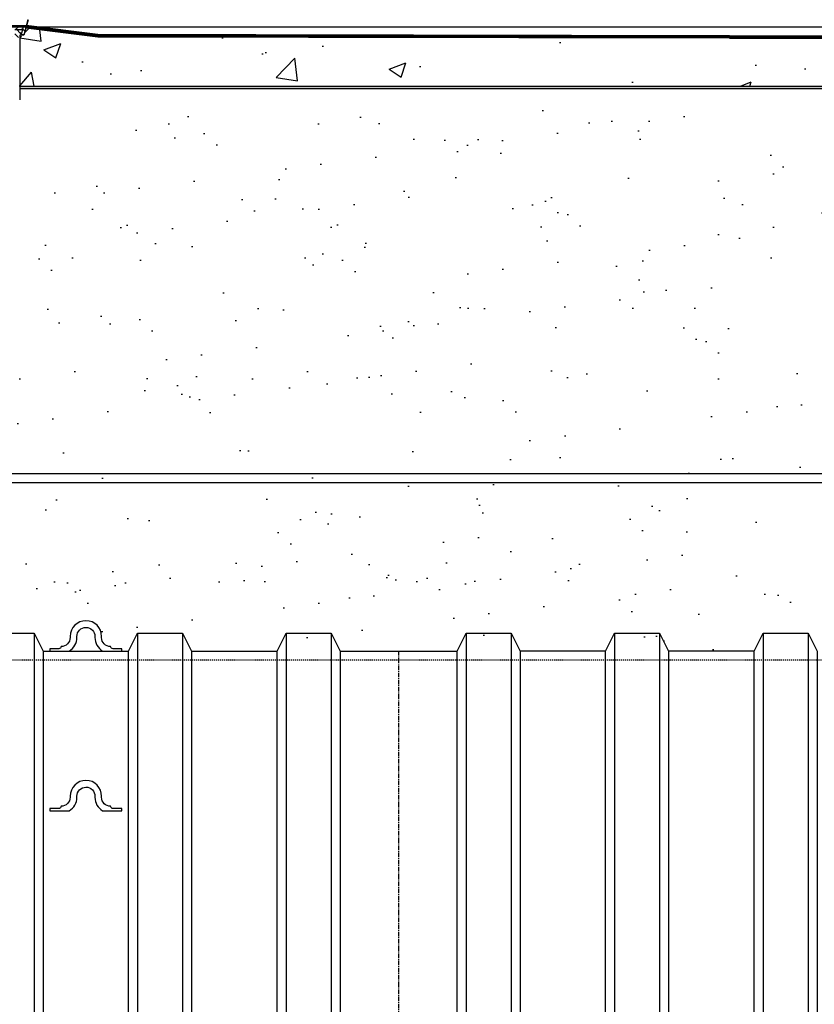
# Model space of a CAD drawing. Extents: x -169 to 7270, y -140 to 2984.
# Tile 146 of 256: x 1707 to 1795, y 312 to 422. Entities that reach past the tile are written whole.
import ezdxf

# ---------------------------------------------------------------- set-up
doc = ezdxf.new("R2010")
doc.units = 0
doc.header["$MEASUREMENT"] = 0
doc.header["$PDSIZE"] = 1
doc.linetypes.add('CENTER1', pattern=[0.6625, 0.5, -0.075, 0.0125, -0.075])
doc.linetypes.add('HIDDEN3', pattern=[0.1875, 0.125, -0.0625])
doc.layers.get('DEFPOINTS').update_dxf_attribs({"linetype": 'CONTINUOUS'})
for name, color, linetype in [('CENTERLINE', 3, 'CENTER1'), ('CONCRETE-HATCH', 2, 'CONTINUOUS'), ('CONDUIT', 2, 'CONTINUOUS'), ('DIM', 3, 'CONTINUOUS'), ('PEAGRAVEL-HATCH', 3, 'CONTINUOUS'), ('TANK-MANHOLE-18', 2, 'CONTINUOUS'), ('TANK-MANHOLE-COVER-18', 2, 'CONTINUOUS'), ('TANK-MANHOLE-COVER-HATCH-18', 7, 'CONTINUOUS'), ('TANK-MANHOLE-HATCH-18', 7, 'CONTINUOUS'), ('TANK-SLAB', 6, 'CONTINUOUS'), ('TANK-UST', 5, 'CONTINUOUS'), ('TANK-UST-RIB', 7, 'CONTINUOUS')]:
    doc.layers.add(name, color=color, linetype=linetype)
doc.layers.add('FREEZE-LINES', color=8, linetype='CONTINUOUS', plot=False)
doc.styles.add('SIMPLEX', font='simplex')
doc.dimstyles.new('DIM64', dxfattribs={"dimscale": 64, "dimtxt": 0.09375, "dimasz": 0.09375, "dimexe": 0.0625, "dimexo": 0.0625, "dimgap": 0.046875, "dimtad": 1, "dimdec": 4, "dimzin": 3, "dimdsep": 46, "dimlunit": 4, "dimtxsty": 'SIMPLEX', "dimcen": 0, "dimclrd": 256, "dimclre": 256, "dimclrt": 256, "dimadec": 0, "dimazin": 0, "dimtfac": 1, "dimtdec": 4, "dimtmove": 0, "dimatfit": 3, "dimfxl": 1, "dimfrac": 2, "dimtolj": 1, "dimtzin": 0, "dimarcsym": 0})

# ---------------------------------------------------------------- blocks, each defined once
blk = doc.blocks.new('*D7')
at = {"layer": 'DEFPOINTS', "color": 0, "transparency": 16777216}
for p in [(1374, 414.01), (2010, 414.29), (1374, 136.52)]:
    blk.add_point(p, dxfattribs=at)
at = {"layer": 'DIM', "lineweight": -2, "transparency": 16777216}
for p, q in [((2010, 410.29), (2010, 132.52)), ((1374, 410.01), (1374, 132.52)), ((2004, 136.52), (1380, 136.52))]:
    blk.add_line(p, q, dxfattribs=at)
at = {"layer": 'DIM', "transparency": 16777216}
for points in [[(1380, 137.52), (1380, 135.52), (1374, 136.52)], [(2004, 137.52), (2004, 135.52), (2010, 136.52)]]:
    blk.add_solid(points, dxfattribs=at)
at = {"layer": 'DIM', "transparency": 16777216, "insert": (1692, 144.09), "char_height": 6, "attachment_point": 5, "style": 'SIMPLEX'}
blk.add_mtext('\\A1;53\'-0" (F.V. TANK SLAB)', dxfattribs=at)

msp = doc.modelspace()

# ---------------------------------------------------------------- hatches: boundary and pattern name
at = {"layer": 'CONCRETE-HATCH'}
h = msp.add_hatch(dxfattribs=at)
h.set_pattern_fill('AR-CONC', color=256, scale=2.67, style=0)
h.set_pattern_definition([(50, (1707.153, 414.289), (19.1508, -1.6755), [2.0025, -22.0275]), (355, (1707.153, 414.289), (-3.7047, 20.0835), [1.602, -17.622]), (100.451, (1708.749, 414.149), (15.4462, 18.408), [1.702, -18.7205]), (46.184, (1707.153, 419.629), (28.4953, -4.4194), [3.004, -33.041]), (96.636, (1709.527, 419.26), (24.9555, 26.009), [2.553, -28.081]), (351.184, (1707.153, 419.63), (24.9555, 26.009), [2.403, -26.433]), (21, (1709.823, 418.294), (15.9374, -10.75), [2.0025, -22.0275]), (326, (1709.823, 418.294), (6.4965, 19.3615), [1.602, -17.622]), (71.451, (1711.15, 417.398), (22.434, 8.6116), [1.702, -18.7205]), (37.5, (1707.153, 414.2886), (0.32467, 8.88827), [0, -17.4084, 0, -17.889, 0, -17.68875]), (7.5, (1707.153, 414.289), (7.024, 10.5308), [0, -10.1994, 0, -17.0079, 0, -6.74175]), (327.5, (1701.199, 414.2886), (14.25306, -0.6022), [0, -6.675, 0, -20.826, 0, -27.6345]), (317.5, (1698.529, 414.289), (15.5711, 2.6728), [0, -8.6775, 0, -13.8306, 0, -19.6245])])
h.paths.add_polyline_path([(1809.42216, 418.79096), (1808.62222, 419.22887), (1808.62222, 419.94043), (1775.40006, 419.72611), (1715.797, 419.72611), (1707.86742, 420.7173), (1707.63197, 419.8399), (1707.15281, 419.8399), (1707.15281, 414.28861), (1808.74724, 414.28861), (1808.74724, 415.964), (1809.42216, 415.964)])
at = {"layer": 'PEAGRAVEL-HATCH'}
h = msp.add_hatch(dxfattribs=at)
h.set_pattern_fill('AR-SAND', color=256, scale=7.5, style=0)
h.set_pattern_definition([(37.5, (28.604, -562.66), (-0.47245, 14.45118), [0, -11.4, 0, -12.75, 0, -12.1875]), (7.5, (28.604, -562.66), (13.27333, 21.1661), [0, -6.15, 0, -10.275, 0, -3.9375]), (327.5, (19.379, -562.66), (23.35606, 0.04244), [0, -3.75, 0, -13.5, 0, -17.625]), (317.5, (19.379, -562.66), (22.54595, 6.58257), [0, -1.875, 0, -8.85, 0, -10.125])])
h.paths.add_polyline_path([(1726.60383, 407.58891), (1726.23487, 408.22083), (1725.21752, 408.7291), (1723.86109, 409.13569), (1723.21683, 412.02831), (1723.21683, 414.18593), (1706.57998, 414.18593), (1706.57998, 414.23038), (1706.56546, 411.18305), (1706.51692, 411.18305), (1699.47564, 411.18305), (1699.47564, 372.74524), (1726.60383, 372.74524)])
edge = h.paths.add_edge_path()
edge.add_line((1759.34415, 403.65155), (1760.18446, 406.01533))
edge.add_line((1760.18446, 406.01533), (1759.23488, 407.64169))
edge.add_line((1759.23488, 407.64169), (1758.21753, 408.14996))
edge.add_line((1758.21753, 408.14996), (1756.86109, 408.55655))
edge.add_line((1756.86109, 408.55655), (1756.21683, 411.44917))
edge.add_line((1756.21683, 411.44917), (1754.20259, 414.27928))
edge.add_line((1754.20259, 414.27928), (1737.23445, 415.49416))
edge.add_line((1737.23445, 415.49416), (1737.23445, 412.0134))
edge.add_line((1737.23445, 412.0134), (1736.20504, 408.42416))
edge.add_line((1736.20504, 408.42416), (1735.39114, 406.62835))
edge.add_line((1735.39114, 406.62835), (1732.84124, 404.25977))
edge.add_line((1732.84124, 404.25977), (1732.84124, 404.05669))
edge.add_line((1732.84124, 404.05669), (1733.02874, 404.02544))
edge.add_line((1733.02874, 404.02544), (1733.02874, 403.51199))
edge.add_line((1733.02874, 403.51199), (1732.84124, 403.48074))
edge.add_line((1732.84124, 403.48074), (1732.84124, 402.37473))
edge.add_arc((1732.71624, 402.37473), 0.125, 270, 360, ccw=False)
edge.add_line((1732.71624, 402.24973), (1727.7457, 402.24973))
edge.add_arc((1727.7457, 402.37473), 0.125, 180, 270, ccw=False)
edge.add_line((1727.6207, 402.37473), (1727.6207, 403.48074))
edge.add_line((1727.6207, 403.48074), (1727.4332, 403.51199))
edge.add_line((1727.4332, 403.51199), (1727.4332, 404.02544))
edge.add_line((1727.4332, 404.02544), (1727.6207, 404.05669))
edge.add_line((1727.6207, 404.05669), (1727.6207, 404.35958))
edge.add_line((1727.6207, 404.35958), (1727.18445, 406.59447))
edge.add_line((1727.18445, 406.59447), (1726.60383, 407.58891))
edge.add_line((1726.60383, 407.58891), (1726.60383, 353.00273))
edge.add_line((1726.60383, 353.00273), (1726.94007, 353.00273))
edge.add_line((1726.94007, 353.00273), (1726.94007, 353.35353))
edge.add_arc((1726.94007, 354.00273), 0.6492, 270, 360)
edge.add_line((1727.58927, 354.00273), (1730.22111, 354.00273))
edge.add_line((1730.22111, 354.00273), (1727.87724, 354.08168))
edge.add_line((1727.87724, 354.08168), (1727.87724, 354.33182))
edge.add_line((1727.87724, 354.33182), (1732.57403, 354.17362))
edge.add_line((1732.57403, 354.17362), (1732.57403, 354.00273))
edge.add_line((1732.57403, 354.00273), (1732.83927, 354.00273))
edge.add_arc((1733.48847, 354.00273), 0.6492, 180, 270)
edge.add_line((1733.48847, 353.35353), (1733.48847, 353.00273))
edge.add_line((1733.48847, 353.00273), (1734.97565, 353.00273))
edge.add_line((1734.97565, 353.00273), (1735.97564, 355.00273))
edge.add_line((1735.97564, 355.00273), (1740.97564, 355.00273))
edge.add_line((1740.97564, 355.00273), (1741.97564, 353.00273))
edge.add_line((1741.97564, 353.00273), (1751.47565, 353.00273))
edge.add_line((1751.47565, 353.00273), (1752.47564, 355.00273))
edge.add_line((1752.47564, 355.00273), (1757.47564, 355.00273))
edge.add_line((1757.47564, 355.00273), (1758.47564, 353.00273))
edge.add_line((1758.47564, 353.00273), (1759.95171, 353.00273))
edge.add_line((1759.95171, 353.00273), (1759.95171, 353.35352))
edge.add_arc((1759.95171, 354.00273), 0.6492, 270, 360)
edge.add_line((1760.60091, 354.00273), (1761.02942, 354.00273))
edge.add_line((1761.02942, 354.00273), (1760.98756, 354.5133))
edge.add_arc((1760.86621, 354.54328), 0.125, 346.1218524, 489.3781075)
edge.add_arc((1760.74132, 354.72188), 0.0938, 180, 299.0745903, ccw=False)
edge.add_line((1760.64752, 354.72188), (1760.64752, 355.47178))
edge.add_line((1760.64752, 355.47178), (1760.28628, 360.56558))
edge.add_line((1760.28628, 360.56558), (1759.33938, 360.56576))
edge.add_line((1759.33938, 360.56576), (1759.34415, 403.65155))
edge = h.paths.add_edge_path()
edge.add_line((1726.60383, 371.74524), (1699.47564, 371.74524))
edge.add_line((1699.47564, 371.74524), (1699.47564, 354.00273))
edge.add_line((1699.47564, 354.00273), (1699.72564, 354.00273))
edge.add_arc((1700.37484, 354.00273), 0.6492, 180, 270)
edge.add_line((1700.37484, 353.35352), (1700.37484, 353.00273))
edge.add_line((1700.37484, 353.00273), (1701.97564, 353.00273))
edge.add_line((1701.97564, 353.00273), (1702.97564, 355.00273))
edge.add_line((1702.97564, 355.00273), (1707.97564, 355.00273))
edge.add_line((1707.97564, 355.00273), (1708.97564, 353.00273))
edge.add_line((1708.97564, 353.00273), (1718.47564, 353.00273))
edge.add_line((1718.47564, 353.00273), (1719.47564, 355.00273))
edge.add_line((1719.47564, 355.00273), (1724.47564, 355.00273))
edge.add_line((1724.47564, 355.00273), (1725.47564, 353.00273))
edge.add_line((1725.47564, 353.00273), (1726.60383, 353.00273))
edge.add_line((1726.60383, 353.00273), (1726.60383, 371.74524))
h = msp.add_hatch(dxfattribs=at)
h.set_pattern_fill('AR-SAND', color=256, scale=7.5, style=0)
h.set_pattern_definition([(37.5, (1707.153, 381.755), (-0.4725, 14.4512), [0, -11.4, 0, -12.75, 0, -12.1875]), (7.5, (1707.153, 381.755), (13.2733, 21.166), [0, -6.15, 0, -10.275, 0, -3.9375]), (327.5, (1697.928, 381.755), (23.356, 0.0424), [0, -3.75, 0, -13.5, 0, -17.625]), (317.5, (1697.928, 381.755), (22.546, 6.5826), [0, -1.875, 0, -8.85, 0, -10.125])])
h.paths.add_polyline_path([(1784.79033, 414.00736), (1707.15281, 414.00736), (1707.15281, 413.49213), (1707.15281, 381.75504), (1784.79033, 381.75504)])
h = msp.add_hatch(dxfattribs=at)
h.set_pattern_fill('AR-SAND', color=256, scale=7.5, style=0)
h.set_pattern_definition([(37.5, (1784.79, 403.73), (-0.472, 14.451), [0, -11.4, 0, -12.75, 0, -12.1875]), (7.5, (1784.79, 403.73), (13.273, 21.166), [0, -6.15, 0, -10.275, 0, -3.9375]), (327.5, (1775.565, 403.73), (23.356, 0.0424), [0, -3.75, 0, -13.5, 0, -17.625]), (317.5, (1775.565, 403.73), (22.546, 6.583), [0, -1.875, 0, -8.85, 0, -10.125])])
h.paths.add_polyline_path([(1792.80191, 409.90017, -0.293276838), (1792.86217, 410.09354), (1793.49263, 410.62256, 0.209358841), (1793.5594, 410.75736), (1788.23225, 410.75736), (1788.15755, 410.75736), (1788.15755, 414.00736), (1784.79033, 414.00736), (1784.79033, 403.73056), (1791.89228, 403.73056), (1791.89228, 404.83739, -0.336015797), (1792.51217, 405.65564, -0.003130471), (1793.07222, 405.80937, 0.339503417), (1793.25755, 406.05086), (1793.25755, 408.26619), (1793.07005, 408.26619), (1792.9763, 408.26619), (1792.9763, 408.39119), (1792.9463, 408.39119), (1792.9463, 409.01619), (1792.9763, 409.01619), (1792.9763, 409.19867, 0.067212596), (1792.9584, 409.33129)])
h = msp.add_hatch(dxfattribs=at)
h.set_pattern_fill('AR-SAND', color=256, scale=7.5, style=0)
h.set_pattern_definition([(37.5, (1747.556, 372.745), (-0.4725, 14.4512), [0, -11.4, 0, -12.75, 0, -12.1875]), (7.5, (1747.556, 372.745), (13.2733, 21.166), [0, -6.15, 0, -10.275, 0, -3.9375]), (327.5, (1738.331, 372.745), (23.356, 0.0424), [0, -3.75, 0, -13.5, 0, -17.625]), (317.5, (1738.33, 372.745), (22.546, 6.5826), [0, -1.875, 0, -8.85, 0, -10.125])])
edge = h.paths.add_edge_path()
edge.add_line((1793.61144, 403.65039), (1793.72929, 403.76824))
edge.add_line((1793.72929, 403.76824), (1793.65072, 403.84681))
edge.add_line((1793.65072, 403.84681), (1794.67213, 404.86822))
edge.add_line((1794.67213, 404.86822), (1794.7507, 404.78965))
edge.add_line((1794.7507, 404.78965), (1794.86855, 404.90751))
edge.add_line((1794.86855, 404.90751), (1794.86855, 405.28225))
edge.add_line((1794.86855, 405.28225), (1795.14635, 405.28225))
edge.add_line((1795.14635, 405.28225), (1795.14635, 411.18305))
edge.add_line((1795.14635, 411.18305), (1793.32208, 411.18305))
edge.add_line((1793.32208, 411.18305), (1793.27354, 411.18305))
edge.add_line((1793.27354, 411.18305), (1793.27354, 412.24416))
edge.add_line((1793.27354, 412.24416), (1756.61208, 412.24316))
edge.add_line((1756.61208, 412.24316), (1756.61208, 372.74424))
edge.add_line((1756.61208, 372.74424), (1792.14635, 372.74524))
edge.add_arc((1792.14635, 375.74524), 3, 270, 360)
edge.add_line((1795.14635, 375.74524), (1795.14635, 401.50436))
edge.add_line((1795.14635, 401.50436), (1794.86855, 401.50436))
edge.add_line((1794.86855, 401.50436), (1794.86855, 402.39327))
edge.add_line((1794.86855, 402.39327), (1793.61144, 403.65039))
h = msp.add_hatch(dxfattribs=at)
h.set_pattern_fill('AR-SAND', color=256, scale=7.5, style=0)
h.set_pattern_definition([(37.5, (1739.091, 353.003), (-0.4725, 14.4512), [0, -11.4, 0, -12.75, 0, -12.1875]), (7.5, (1739.09, 353.003), (13.2733, 21.166), [0, -6.15, 0, -10.275, 0, -3.9375]), (327.5, (1729.866, 353.003), (23.356, 0.0424), [0, -3.75, 0, -13.5, 0, -17.625]), (317.5, (1729.866, 353.003), (22.546, 6.5826), [0, -1.875, 0, -8.85, 0, -10.125])])
edge = h.paths.add_edge_path()
edge.add_line((1814.28111, 410.91433), (1793.44732, 411.18305))
edge.add_line((1793.44732, 411.18305), (1793.44732, 405.28225))
edge.add_line((1793.44732, 405.28225), (1793.72512, 405.28225))
edge.add_line((1793.72512, 405.28225), (1793.72512, 401.50436))
edge.add_line((1793.72512, 401.50436), (1793.44732, 401.50436))
edge.add_line((1793.44732, 401.50436), (1793.44732, 375.74524))
edge.add_arc((1789.44732, 375.74524), 4, -90, 0, ccw=False)
edge.add_line((1789.44732, 371.74524), (1741.33641, 371.74524))
edge.add_line((1741.33641, 371.74524), (1741.33641, 371.34805))
edge.add_line((1741.33641, 371.34805), (1741.15078, 371.34805))
edge.add_line((1741.15078, 371.34805), (1741.15078, 371.39409))
edge.add_line((1741.15078, 371.39409), (1740.59391, 371.39409))
edge.add_line((1740.59391, 371.39409), (1740.59391, 371.34805))
edge.add_line((1740.59391, 371.34805), (1740.08326, 371.31234))
edge.add_line((1740.08326, 371.31234), (1740.08326, 370.89946))
edge.add_line((1740.08326, 370.89946), (1739.95951, 370.89946))
edge.add_line((1739.95951, 370.89946), (1739.95951, 370.00227))
edge.add_line((1739.95951, 370.00227), (1739.34076, 370.00227))
edge.add_line((1739.34076, 370.00227), (1739.34076, 360.50273))
edge.add_arc((1739.34076, 360.25273), 0.25, 90, 180)
edge.add_line((1739.09076, 360.25273), (1739.09076, 359.25273))
edge.add_line((1739.09076, 359.25273), (1739.97422, 359.25273))
edge.add_line((1739.97422, 359.25273), (1740.21075, 359.25273))
edge.add_line((1740.21075, 359.25273), (1739.47422, 357.93749))
edge.add_line((1739.47422, 357.93749), (1739.47422, 357.53914))
edge.add_arc((1739.22422, 357.53914), 0.25, -90, 0, ccw=False)
edge.add_line((1739.22422, 357.28914), (1739.09076, 357.28914))
edge.add_line((1739.09076, 357.28914), (1739.09076, 353.00273))
edge.add_line((1739.09076, 353.00273), (1746.88364, 353.00273))
edge.add_line((1746.88364, 353.00273), (1747.88364, 355.00273))
edge.add_line((1747.88364, 355.00273), (1752.88364, 355.00273))
edge.add_line((1752.88364, 355.00273), (1753.88364, 353.00273))
edge.add_line((1753.88364, 353.00273), (1763.38364, 353.00273))
edge.add_line((1763.38364, 353.00273), (1764.38364, 355.00273))
edge.add_line((1764.38364, 355.00273), (1769.38364, 355.00273))
edge.add_line((1769.38364, 355.00273), (1770.38364, 353.00273))
edge.add_line((1770.38364, 353.00273), (1779.88364, 353.00273))
edge.add_line((1779.88364, 353.00273), (1780.88364, 355.00273))
edge.add_line((1780.88364, 355.00273), (1781.84559, 355.00273))
edge.add_line((1781.84559, 355.00273), (1781.84559, 360.53273))
edge.add_arc((1787.84559, 360.53273), 6, 90, 180, ccw=False)
edge.add_line((1787.84559, 366.53273), (1796.73444, 366.53273))
edge.add_line((1796.73444, 366.53273), (1796.73444, 366.88352))
edge.add_arc((1796.73444, 367.53273), 0.6492, 270, 360)
edge.add_line((1797.38364, 367.53273), (1814.28111, 367.26401))
edge.add_line((1814.28111, 367.26401), (1814.28111, 410.91433))
h = msp.add_hatch(dxfattribs=at)
h.set_pattern_fill('AR-SAND', color=256, scale=7.5, style=0)
h.set_pattern_definition([(37.5, (1739.091, 353.003), (-0.4725, 14.4512), [0, -11.4, 0, -12.75, 0, -12.1875]), (7.5, (1739.09, 353.003), (13.2733, 21.166), [0, -6.15, 0, -10.275, 0, -3.9375]), (327.5, (1729.866, 353.003), (23.356, 0.0424), [0, -3.75, 0, -13.5, 0, -17.625]), (317.5, (1729.866, 353.003), (22.546, 6.5826), [0, -1.875, 0, -8.85, 0, -10.125])])
edge = h.paths.add_edge_path()
edge.add_line((1814.28111, 410.91433), (1793.44732, 411.18305))
edge.add_line((1793.44732, 411.18305), (1793.44732, 405.28225))
edge.add_line((1793.44732, 405.28225), (1793.72512, 405.28225))
edge.add_line((1793.72512, 405.28225), (1793.72512, 401.50436))
edge.add_line((1793.72512, 401.50436), (1793.44732, 401.50436))
edge.add_line((1793.44732, 401.50436), (1793.44732, 375.74524))
edge.add_arc((1789.44732, 375.74524), 4, -90, 0, ccw=False)
edge.add_line((1789.44732, 371.74524), (1741.33641, 371.74524))
edge.add_line((1741.33641, 371.74524), (1741.33641, 371.34805))
edge.add_line((1741.33641, 371.34805), (1741.15078, 371.34805))
edge.add_line((1741.15078, 371.34805), (1741.15078, 371.39409))
edge.add_line((1741.15078, 371.39409), (1740.59391, 371.39409))
edge.add_line((1740.59391, 371.39409), (1740.59391, 371.34805))
edge.add_line((1740.59391, 371.34805), (1740.08326, 371.31234))
edge.add_line((1740.08326, 371.31234), (1740.08326, 370.89946))
edge.add_line((1740.08326, 370.89946), (1739.95951, 370.89946))
edge.add_line((1739.95951, 370.89946), (1739.95951, 370.00227))
edge.add_line((1739.95951, 370.00227), (1739.34076, 370.00227))
edge.add_line((1739.34076, 370.00227), (1739.34076, 360.50273))
edge.add_arc((1739.34076, 360.25273), 0.25, 90, 180)
edge.add_line((1739.09076, 360.25273), (1739.09076, 359.25273))
edge.add_line((1739.09076, 359.25273), (1739.97422, 359.25273))
edge.add_line((1739.97422, 359.25273), (1740.21075, 359.25273))
edge.add_line((1740.21075, 359.25273), (1739.47422, 357.93749))
edge.add_line((1739.47422, 357.93749), (1739.47422, 357.53914))
edge.add_arc((1739.22422, 357.53914), 0.25, -90, 0, ccw=False)
edge.add_line((1739.22422, 357.28914), (1739.09076, 357.28914))
edge.add_line((1739.09076, 357.28914), (1739.09076, 353.00273))
edge.add_line((1739.09076, 353.00273), (1746.88364, 353.00273))
edge.add_line((1746.88364, 353.00273), (1747.88364, 355.00273))
edge.add_line((1747.88364, 355.00273), (1752.88364, 355.00273))
edge.add_line((1752.88364, 355.00273), (1753.88364, 353.00273))
edge.add_line((1753.88364, 353.00273), (1763.38364, 353.00273))
edge.add_line((1763.38364, 353.00273), (1764.38364, 355.00273))
edge.add_line((1764.38364, 355.00273), (1769.38364, 355.00273))
edge.add_line((1769.38364, 355.00273), (1770.38364, 353.00273))
edge.add_line((1770.38364, 353.00273), (1779.88364, 353.00273))
edge.add_line((1779.88364, 353.00273), (1780.88364, 355.00273))
edge.add_line((1780.88364, 355.00273), (1781.84559, 355.00273))
edge.add_line((1781.84559, 355.00273), (1781.84559, 360.53273))
edge.add_arc((1787.84559, 360.53273), 6, 90, 180, ccw=False)
edge.add_line((1787.84559, 366.53273), (1796.73444, 366.53273))
edge.add_line((1796.73444, 366.53273), (1796.73444, 366.88352))
edge.add_arc((1796.73444, 367.53273), 0.6492, 270, 360)
edge.add_line((1797.38364, 367.53273), (1814.28111, 367.26401))
edge.add_line((1814.28111, 367.26401), (1814.28111, 410.91433))
h = msp.add_hatch(dxfattribs=at)
h.set_pattern_fill('AR-SAND', color=256, scale=7.5, style=0)
h.set_pattern_definition([(37.5, (1733.008, 381.755), (-0.4725, 14.451), [0, -11.4, 0, -12.75, 0, -12.1875]), (7.5, (1733.008, 381.755), (13.273, 21.166), [0, -6.15, 0, -10.275, 0, -3.9375]), (327.5, (1723.783, 381.755), (23.356, 0.0424), [0, -3.75, 0, -13.5, 0, -17.625]), (317.5, (1723.783, 381.755), (22.546, 6.583), [0, -1.875, 0, -8.85, 0, -10.125])])
h.paths.add_polyline_path([(1740.15281, 409.69624), (1733.30103, 409.69624), (1733.00755, 409.68636), (1733.00755, 381.75504), (1740.15281, 381.75504)])
h = msp.add_hatch(dxfattribs=at)
h.set_pattern_fill('AR-SAND', color=256, scale=7.5, style=0)
h.set_pattern_definition([(37.5, (1784.79, 397.787), (-0.472, 14.451), [0, -11.4, 0, -12.75, 0, -12.1875]), (7.5, (1784.79, 397.787), (13.273, 21.166), [0, -6.15, 0, -10.275, 0, -3.9375]), (327.5, (1775.565, 397.787), (23.356, 0.0424), [0, -3.75, 0, -13.5, 0, -17.625]), (317.5, (1775.565, 397.787), (22.546, 6.583), [0, -1.875, 0, -8.85, 0, -10.125])])
edge = h.paths.add_edge_path()
edge.add_arc((1792.44755, 402.70423), 0.06, 359.979772, 450)
edge.add_line((1792.44755, 402.76423), (1792.38005, 402.76423))
edge.add_arc((1792.38005, 402.82673), 0.0625, 180, 270, ccw=False)
edge.add_line((1792.31755, 402.82673), (1792.31755, 403.20173))
edge.add_arc((1792.38005, 403.20173), 0.0625, 90, 180, ccw=False)
edge.add_line((1792.38005, 403.26423), (1792.44255, 403.26423))
edge.add_arc((1792.4407, 403.33121), 0.06701, 271.5869143, 363.8335197)
edge.add_line((1792.50755, 403.33569), (1792.50755, 403.68484))
edge.add_ellipse((1792.37121, 403.74985), major_axis=(0, 0.2), ratio=0.720859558, start_angle=116.5850072, end_angle=251.0318319, ccw=False)
edge.add_line((1792.24228, 403.65069), (1792.24228, 402.62373))
edge.add_line((1792.24228, 402.62373), (1792.05077, 402.46304))
edge.add_line((1792.05077, 402.46304), (1791.89215, 402.46304))
edge.add_line((1791.89215, 402.46304), (1791.89228, 402.62373))
edge.add_line((1791.89228, 402.62373), (1791.89228, 403.73056))
edge.add_line((1791.89228, 403.73056), (1784.79033, 403.73056))
edge.add_line((1784.79033, 403.73056), (1784.79033, 397.78672))
edge.add_line((1784.79033, 397.78672), (1792.50582, 397.78672))
edge.add_line((1792.50582, 397.78672), (1792.50755, 402.70421))
h = msp.add_hatch(dxfattribs=at)
h.set_pattern_fill('AR-SAND', color=256, scale=7.5, style=0)
h.set_pattern_definition([(37.5, (1784.79, 381.755), (-0.4725, 14.451), [0, -11.4, 0, -12.75, 0, -12.1875]), (7.5, (1784.79, 381.755), (13.273, 21.166), [0, -6.15, 0, -10.275, 0, -3.9375]), (327.5, (1775.565, 381.755), (23.356, 0.0424), [0, -3.75, 0, -13.5, 0, -17.625]), (317.5, (1775.565, 381.755), (22.546, 6.583), [0, -1.875, 0, -8.85, 0, -10.125])])
h.paths.add_polyline_path([(1792.50582, 397.78672), (1784.79033, 397.78672), (1784.79033, 381.75504), (1787.05044, 381.75504), (1787.05044, 389.38903, -0.336716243), (1788.29433, 391.0267, -0.008221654), (1792.50408, 392.8692)])
h = msp.add_hatch(dxfattribs=at)
h.set_pattern_fill('AR-SAND', color=256, scale=7.5, style=0)
h.set_pattern_definition([(37.5, (1781.485, 371.25), (-0.472, 14.451), [0, -11.4, 0, -12.75, 0, -12.1875]), (7.5, (1781.485, 371.25), (13.273, 21.166), [0, -6.15, 0, -10.275, 0, -3.9375]), (327.5, (1772.26, 371.25), (23.356, 0.0424), [0, -3.75, 0, -13.5, 0, -17.625]), (317.5, (1772.26, 371.25), (22.546, 6.583), [0, -1.875, 0, -8.85, 0, -10.125])])
h.paths.add_polyline_path([(1787.05044, 379.79145), (1786.91698, 379.79145, -0.414213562), (1786.66698, 380.04145), (1786.66698, 380.4398), (1785.93045, 381.75504), (1781.48519, 381.75504), (1781.48519, 371.24987), (1784.80479, 371.24987), (1784.80479, 371.64706), (1784.92854, 371.64706), (1784.92854, 371.58518), (1784.92854, 371.24987), (1786.05793, 371.24987), (1786.05793, 372.09565), (1786.18169, 372.09565), (1786.18169, 372.99284), (1786.80044, 372.99284), (1786.80044, 378.00504, 0.414213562), (1787.05044, 378.25504)])
h.paths.add_polyline_path([(1785.46993, 371.86017, 0.351881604), (1785.48443, 371.84852), (1785.50309, 371.84852, -0.414213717), (1785.53492, 371.81727), (1785.53492, 371.63285, -0.414213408), (1785.50367, 371.60102), (1784.97275, 371.60102, -0.414213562), (1784.94092, 371.63227), (1784.94092, 371.8167, -0.414213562), (1784.97217, 371.84852), (1784.99141, 371.84852, 0.351881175), (1785.00591, 371.86017, -0.803219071)], flags=16)
h.paths.add_polyline_path([(1785.35672, 371.80892, -1), (1785.11912, 371.80892, -1)], flags=0)
h.paths.add_polyline_path([(1785.34088, 371.80892, -1), (1785.13496, 371.80892, -1)], flags=0)
h = msp.add_hatch(dxfattribs=at)
h.set_pattern_fill('AR-SAND', color=256, scale=7.5, style=0)
h.set_pattern_definition([(37.5, (1700.008, 351.507), (-0.4725, 14.4512), [0, -11.4, 0, -12.75, 0, -12.1875]), (7.5, (1700.008, 351.507), (13.2733, 21.166), [0, -6.15, 0, -10.275, 0, -3.9375]), (327.5, (1690.783, 351.507), (23.356, 0.0424), [0, -3.75, 0, -13.5, 0, -17.625]), (317.5, (1690.783, 351.507), (22.546, 6.5826), [0, -1.875, 0, -8.85, 0, -10.125])])
h.paths.add_polyline_path([(1786.80044, 368.5069), (1786.18169, 368.5069), (1786.18169, 369.40409), (1786.05793, 369.40409), (1786.05793, 369.81698), (1785.48542, 369.85701), (1785.48542, 369.89872), (1784.92854, 369.89872), (1784.92854, 369.85268), (1784.80479, 369.85268), (1784.80479, 370.24987), (1700.00755, 370.24987), (1700.00755, 352.50736), (1700.25755, 352.50736, 0.414213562), (1700.90675, 351.85816), (1700.90675, 351.50736), (1702.75755, 351.50736), (1703.75755, 353.50736), (1708.75755, 353.50736), (1709.75755, 351.50736), (1710.50756, 351.50736), (1710.50756, 351.75864), (1711.48256, 351.75864, 0.384851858), (1711.75755, 352.00867, 0.428474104), (1712.75936, 353.05418, -0.427581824), (1714.50754, 354.88363, -0.414102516), (1716.25755, 353.1343), (1716.25761, 352.97435, 0.414310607), (1717.25868, 352.00866, 0.387818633), (1717.53255, 351.75864), (1718.50755, 351.75864), (1718.50755, 351.50736), (1719.25755, 351.50736), (1720.25755, 353.50736), (1725.25755, 353.50736), (1726.25755, 351.50736), (1735.75755, 351.50736), (1736.75755, 353.50736), (1741.75755, 353.50736), (1742.75755, 351.50736), (1755.75755, 351.50736), (1756.75755, 353.50736), (1761.75755, 353.50736), (1762.75755, 351.50736), (1772.25755, 351.50736), (1773.25755, 353.50736), (1778.25755, 353.50736), (1779.25755, 351.50736), (1787.05044, 351.50736), (1787.05044, 355.79377), (1786.91698, 355.79377, -0.414213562), (1786.66698, 356.04377), (1786.66698, 356.44212), (1785.93045, 357.75736), (1786.16698, 357.75736), (1787.05044, 357.75736), (1787.05044, 358.75736, 0.414213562), (1786.80044, 359.00736)])
h = msp.add_hatch(dxfattribs=at)
h.set_pattern_fill('AR-SAND', color=256, scale=7.5, style=0)
h.set_pattern_definition([(37.5, (107.543, -564.017), (-0.47245, 14.45118), [0, -11.4, 0, -12.75, 0, -12.1875]), (7.5, (107.543, -564.017), (13.27333, 21.1661), [0, -6.15, 0, -10.275, 0, -3.9375]), (327.5, (98.318, -564.017), (23.35606, 0.04244), [0, -3.75, 0, -13.5, 0, -17.625]), (317.5, (98.318, -564.017), (22.54595, 6.58257), [0, -1.875, 0, -8.85, 0, -10.125])])
h.paths.add_polyline_path([(1805.54317, 369.22177), (1779.21078, 369.22177), (1779.21078, 354.30677), (1805.54317, 354.30677)])
h.paths.add_polyline_path([(1814.44256, 369.22177), (1805.54317, 369.22177), (1805.54317, 354.30677), (1814.44256, 354.30677)])
at = {"layer": 'TANK-MANHOLE-COVER-HATCH-18', "linetype": 'Continuous'}
h = msp.add_hatch(dxfattribs=at)
h.set_pattern_fill('LINE', color=256, scale=4, angle=45, style=0)
h.set_pattern_definition([(45, (131.6848, -564.00736), (-0.35355339, 0.35355339), [])])
h.paths.add_polyline_path([(1688.04099, 420.91443), (1688.04654, 420.85062), (1688.13846, 420.59877, 0.315058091), (1688.22653, 420.53716), (1688.97862, 420.53716, -0.20068244), (1689.04536, 420.50925), (1689.14491, 420.40834, 0.20068244), (1689.21165, 420.38042), (1689.55145, 420.38042), (1689.89126, 420.38042, 0.200679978), (1689.958, 420.40834), (1690.05755, 420.50925, -0.200679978), (1690.12429, 420.53716), (1695.84296, 420.53716, -0.383366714), (1696.09155, 420.31372), (1696.18703, 419.42017, 0.383366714), (1696.3424, 419.28052), (1696.36922, 419.28052, 0.383366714), (1696.52459, 419.42017), (1696.62003, 420.31337, -0.383769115), (1696.869, 420.53716), (1698.73177, 420.53716, -0.38581775), (1698.98232, 420.31159), (1699.07613, 419.42042, 0.383818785), (1699.23152, 419.28052), (1699.25979, 419.28052, 0.383818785), (1699.41518, 419.42042), (1699.50917, 420.31333, -0.383818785), (1699.7578, 420.53716), (1705.47787, 420.53716, -0.200679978), (1705.54461, 420.50925), (1705.64416, 420.40834, 0.200679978), (1705.7109, 420.38042), (1706.0507, 420.38042), (1706.39051, 420.38042, 0.20068244), (1706.45725, 420.40834), (1706.55679, 420.50925, -0.20068244), (1706.62353, 420.53716), (1707.37424, 420.53716, 0.315056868), (1707.46231, 420.59877), (1707.55423, 420.85062), (1707.55978, 420.91443), (1697.80108, 420.91443)])
at = {"layer": 'TANK-MANHOLE-HATCH-18', "linetype": 'Continuous'}
h = msp.add_hatch(dxfattribs=at)
h.set_pattern_fill('LINE', color=256, scale=4, angle=135, style=0)
h.set_pattern_definition([(135, (131.6848, -564.00736), (-0.35355339, -0.35355339), [])])
h.paths.add_polyline_path([(1707.03052, 420.35585), (1707.02437, 420.47781, 0.39953151), (1706.96195, 420.53716), (1706.88293, 420.53716, 0.399230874), (1706.82051, 420.47787), (1706.80108, 420.10025), (1705.57496, 420.10025), (1705.58608, 419.90008, 0.398050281), (1705.77329, 419.72298), (1706.70117, 419.72298, -0.398894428), (1706.826, 419.60455), (1706.83994, 419.33974, 0.469140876), (1706.91699, 419.28226, 0.458065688), (1706.99388, 419.33747), (1707.02854, 419.72568, -0.38836603), (1707.09079, 419.78262), (1707.14367, 419.78262), (1707.14919, 419.88201, -0.400208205), (1707.24354, 419.97125), (1707.52397, 419.97125, 0.348183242), (1707.64574, 420.06802), (1707.86358, 421.00736), (1707.68049, 421.00736, 0.346992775), (1707.59011, 420.93605), (1707.44054, 420.29476, -0.348582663), (1707.34924, 420.22231), (1707.17097, 420.22231, -0.39953151)])
at = {"layer": 'TANK-SLAB'}
h = msp.add_hatch(color=256, dxfattribs=at)
h.paths.add_polyline_path([(1824.23827, 414.28861), (1824.23827, 414.00736), (1842.77782, 414.00736), (1842.77782, 414.28861)])
h.paths.add_polyline_path([(1809.7768, 414.00736), (1809.7768, 414.28861), (1707.15603, 414.28861), (1707.15603, 414.00736)])

# ---------------------------------------------------------------- linework, layer by layer
at = {"layer": 'CENTERLINE'}
msp.add_line((1749.25755, 351.50736), (1749.25755, 229.50736), dxfattribs=at)
at = {"layer": 'CONDUIT'}
for p, q in [((1700.05663, 371.24987), (1814.75403, 371.24987)), ((1700.05663, 370.24987), (1814.75392, 370.24987))]:
    msp.add_line(p, q, dxfattribs=at)
at = {"layer": 'DEFPOINTS'}
for points in [[(1708.07105, 421.66444), (1707.61195, 419.94932), (1707.22606, 419.94932), (1707.18123, 419.92254), (1707.15472, 419.87263), (1707.15472, 412.74358)], [(1708.07729, 421.66444), (1707.61819, 419.94932), (1707.2323, 419.94932), (1707.18747, 419.92254), (1707.16097, 419.87263), (1707.16097, 412.74358)], [(1708.07729, 421.66444), (1707.61819, 419.94932), (1707.2323, 419.94932), (1707.18747, 419.92254), (1707.16097, 419.87263), (1707.16097, 412.74358)], [(1708.07729, 421.66444), (1707.61819, 419.94932), (1707.2323, 419.94932), (1707.18747, 419.92254), (1707.16097, 419.87263), (1707.16097, 412.74358)], [(1708.07729, 421.66444), (1707.61819, 419.94932), (1707.2323, 419.94932), (1707.18747, 419.92254), (1707.16097, 419.87263), (1707.16097, 412.74358)]]:
    msp.add_lwpolyline(points, dxfattribs=at)
at = {"layer": 'FREEZE-LINES', "linetype": 'Continuous'}
msp.add_line((1956.83545, 420.82382), (1447.06965, 420.82382), dxfattribs=at)
at = {"layer": 'TANK-MANHOLE-18', "color": 7, "linetype": 'Continuous'}
msp.add_line((1687.93276, 421.00736), (1707.68049, 421.00736), dxfattribs=at)
at = {"layer": 'TANK-MANHOLE-18', "linetype": 'Continuous'}
msp.add_lwpolyline([(1707.03052, 420.35585, 0.39953151), (1707.17097, 420.22231), (1707.34924, 420.22231, 0.348582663), (1707.44054, 420.29476), (1707.58987, 420.93502, -0.350174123), (1707.68049, 421.00736), (1707.86358, 421.00736), (1707.64582, 420.06835, -0.3489397), (1707.52397, 419.97125), (1707.24354, 419.97125, 0.398052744), (1707.14923, 419.8827)], format="xyb", dxfattribs=at)
at = {"layer": 'TANK-MANHOLE-COVER-18', "linetype": 'Continuous'}
msp.add_lwpolyline([(1697.80108, 420.91443), (1707.55978, 420.91443), (1707.55423, 420.85062), (1707.46231, 420.59877, -0.315056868), (1707.37424, 420.53716), (1706.62353, 420.53716, 0.20068244)], format="xyb", dxfattribs=at)
at = {"layer": 'TANK-SLAB'}
for p, q in [((1707.16097, 414.28861), (1809.77662, 414.28861)), ((1707.16097, 414.00736), (1809.77662, 414.00736))]:
    msp.add_line(p, q, dxfattribs=at)
at = {"layer": 'TANK-SLAB', "const_width": 0.3}
msp.add_lwpolyline([(1707.87858, 420.85232), (1715.82202, 419.85232), (1800.7099, 419.72641), (1808.69943, 420.74426)], dxfattribs=at)
at = {"layer": 'TANK-SLAB'}
for points in [[(1786.01755, 419.60019), (1715.82202, 419.72611), (1707.8147, 420.7319)], [(1786.01755, 419.88144), (1715.82202, 420.00736), (1707.87858, 421.00736)], [(1786.01755, 419.88144), (1800.7099, 419.88144), (1808.69901, 420.88719)], [(1786.01755, 419.60019), (1800.7099, 419.60019), (1808.68906, 420.60245)]]:
    msp.add_lwpolyline(points, dxfattribs=at)
at = {"layer": 'TANK-UST'}
for p, q in [((1709.75755, 351.50736), (1719.25755, 351.50736)), ((1726.25755, 351.50736), (1735.75755, 351.50736)), ((1742.75755, 351.50736), (1755.75755, 351.50736)), ((1772.25755, 351.50736), (1762.75755, 351.50736)), ((1788.75755, 351.50736), (1779.25755, 351.50736))]:
    msp.add_line(p, q, dxfattribs=at)
at = {"layer": 'TANK-UST', "color": 7, "linetype": 'Continuous'}
for points in [[(1715.50753, 353.00863, 0.262728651), (1716.35612, 351.50736), (1718.50755, 351.50736), (1718.50755, 351.75864), (1717.53255, 351.75864, -0.38779477), (1717.25869, 352.00864), (1717.25756, 352.00864, -0.424227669), (1716.2576, 353.00865), (1716.25755, 353.13364, 0.4142124), (1714.50754, 354.88363, 0.41421356), (1712.75756, 353.13364), (1712.75751, 353.00865, -0.41421477), (1711.75755, 352.00867, -0.384851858), (1711.48256, 351.75864), (1710.50756, 351.75864), (1710.50756, 351.50736), (1712.65897, 351.50736, 0.262718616), (1713.50756, 353.00863), (1713.50753, 353.13364, -0.41421534), (1714.50757, 354.13365, -0.429663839), (1715.50757, 353.13364)], [(1715.50754, 335.25863, 0.262728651), (1716.35613, 333.75736), (1718.50756, 333.75736), (1718.50756, 334.00864), (1717.53256, 334.00864, -0.38779477), (1717.2587, 334.25864), (1717.25757, 334.25864, -0.424227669), (1716.25761, 335.25865), (1716.25756, 335.38364, 0.4142124), (1714.50755, 337.13363, 0.41421356), (1712.75757, 335.38364), (1712.75752, 335.25865, -0.41421477), (1711.75756, 334.25867, -0.384851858), (1711.48257, 334.00864), (1710.50757, 334.00864), (1710.50757, 333.75736), (1712.65898, 333.75736, 0.262718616), (1713.50757, 335.25863), (1713.50755, 335.38364, -0.41421534), (1714.50758, 336.38365, -0.429663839), (1715.50759, 335.38364)]]:
    msp.add_lwpolyline(points, format="xyb", close=True, dxfattribs=at)
at = {"layer": 'TANK-UST', "color": 2, "linetype": 'HIDDEN3'}
msp.add_lwpolyline([(1533.75755, 230.50736), (1693.298, 230.50736), (1694.798, 231.50736), (1700.798, 231.50736), (1702.298, 230.50736), (1709.73065, 230.50736), (1796.25506, 230.50736), (1797.75506, 231.50736), (1803.75506, 231.50736), (1805.25506, 230.50736), (1808.75, 230.50736), (1812.25506, 230.50736), (1813.75506, 231.50736), (1819.75506, 231.50736), (1821.25506, 230.50736), (1904.0002, 230.50736), (1911.25755, 230.50736), (1915.76255, 230.50736, 0.9539575), (1915.76255, 350.50736), (1911.25755, 350.50736), (1904.0002, 350.50736), (1808.75, 350.50736), (1709.73065, 350.50736), (1484.73065, 350.50736)], format="xyb", dxfattribs=at)
at = {"layer": 'TANK-UST-RIB', "color": 7}
for p, q in [((1708.75755, 353.50736), (1708.75755, 227.50736)), ((1720.25755, 353.50736), (1720.25755, 227.50736)), ((1725.25755, 353.50736), (1725.25755, 227.50736)), ((1736.75755, 353.50736), (1736.75755, 227.50736)), ((1741.75755, 353.50736), (1741.75755, 227.50736)), ((1756.75755, 353.50736), (1756.75755, 227.50736)), ((1761.75755, 353.50736), (1761.75755, 227.50736)), ((1773.25755, 353.50736), (1773.25755, 227.50736)), ((1778.25755, 353.50736), (1778.25755, 227.50736)), ((1789.75755, 353.50736), (1789.75755, 227.50736)), ((1794.75755, 353.50736), (1794.75755, 227.50736))]:
    msp.add_line(p, q, dxfattribs=at)
at = {"layer": 'TANK-UST-RIB', "color": 5}
for points in [[(1708.75755, 227.50736), (1703.75755, 227.50736), (1702.75755, 229.50736), (1702.75755, 351.50736), (1703.75755, 353.50736), (1708.75755, 353.50736), (1709.75755, 351.50736), (1709.75755, 229.50736)], [(1725.25755, 227.50736), (1720.25755, 227.50736), (1719.25755, 229.50736), (1719.25755, 351.50736), (1720.25755, 353.50736), (1725.25755, 353.50736), (1726.25755, 351.50736), (1726.25755, 229.50736)], [(1741.75755, 227.50736), (1736.75755, 227.50736), (1735.75755, 229.50736), (1735.75755, 351.50736), (1736.75755, 353.50736), (1741.75755, 353.50736), (1742.75755, 351.50736), (1742.75755, 229.50736)], [(1761.75755, 227.50736), (1756.75755, 227.50736), (1755.75755, 229.50736), (1755.75755, 351.50736), (1756.75755, 353.50736), (1761.75755, 353.50736), (1762.75755, 351.50736), (1762.75755, 229.50736)], [(1778.25755, 227.50736), (1773.25755, 227.50736), (1772.25755, 229.50736), (1772.25755, 351.50736), (1773.25755, 353.50736), (1778.25755, 353.50736), (1779.25755, 351.50736), (1779.25755, 229.50736)], [(1794.75755, 227.50736), (1789.75755, 227.50736), (1788.75755, 229.50736), (1788.75755, 351.50736), (1789.75755, 353.50736), (1794.75755, 353.50736), (1795.75755, 351.50736), (1795.75755, 229.50736)]]:
    msp.add_lwpolyline(points, close=True, dxfattribs=at)

# ---------------------------------------------------------------- dimensions: what is measured, and where the dimension line sits
at = {"layer": 'DIM'}
dim = msp.add_linear_dim(base=(1374, 136.51592), p1=(2010, 414.28861), p2=(1374, 414.00736), angle=180, text='<> (F.V. TANK SLAB)', dimstyle='DIM64', dxfattribs=at)
dim.commit()
dim.dimension.update_dxf_attribs({"geometry": '*D7', "text_midpoint": (1692, 144.08735)})

doc.saveas('drawing.dxf')
